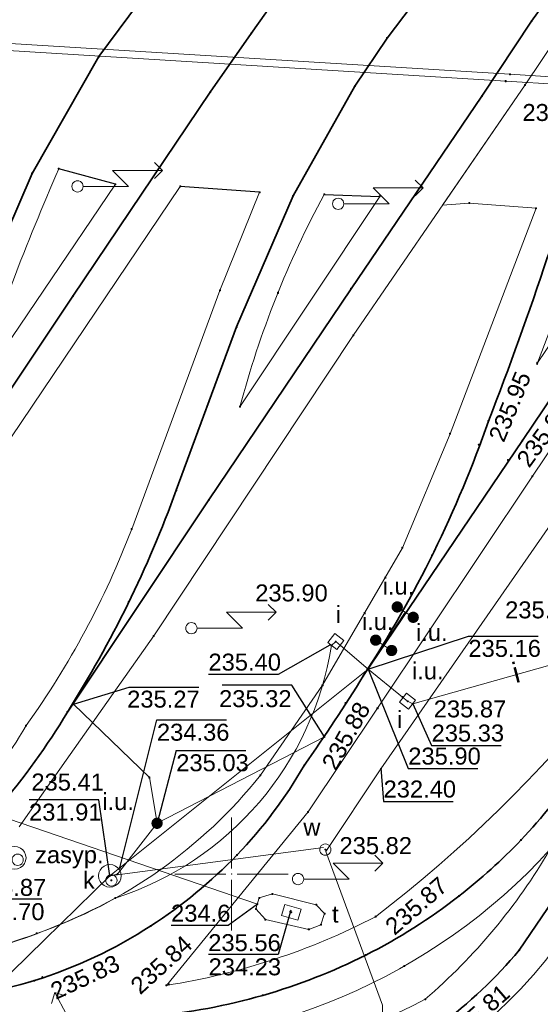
# Model space of a CAD drawing. Header units: metres. Extents: x 6603648 to 6604252, y 5739748 to 5740166.
# Tile 30 of 98: x 6603991 to 6604014, y 5739844 to 5739888. Entities that reach past the tile are written whole.
import ezdxf
from ezdxf.enums import TextEntityAlignment as Align

# ---------------------------------------------------------------- set-up
doc = ezdxf.new("R2010")
doc.units = ezdxf.units.M
doc.header["$PDSIZE"] = 0.75
doc.linetypes.add('ARK_LIN', pattern=[50, 50, 0])
doc.layers.get('0').update_dxf_attribs({"color": 252, "linetype": 'CONTINUOUS'})
for name, color, linetype, lineweight in [('GSLKOU', 252, 'CONTINUOUS', 18), ('GSLKRW', 252, 'CONTINUOUS', 25), ('GSLTTR', 252, 'CONTINUOUS', 35), ('GSPPRB', 252, 'CONTINUOUS', 18), ('GSPWPS', 252, 'CONTINUOUS', 13), ('GSPWPS_O', 252, 'CONTINUOUS', 13), ('GSSINN', 252, 'CONTINUOUS', 18), ('GSSPDR', 252, 'CONTINUOUS', 18), ('GULIPR', 252, 'CONTINUOUS', 18), ('GULIPR_O', 252, 'CONTINUOUS', 18), ('GULKDP', 252, 'CONTINUOUS', 18), ('GULTPR', 252, 'CONTINUOUS', 18), ('GULWOP', 252, 'CONTINUOUS', 18), ('GUPISL', 252, 'CONTINUOUS', 18), ('GUPIWZ', 252, 'CONTINUOUS', 18), ('GUPIWZ_O', 252, 'CONTINUOUS', 18), ('GUPKSD', 252, 'CONTINUOUS', 18), ('GUPKWZ', 252, 'CONTINUOUS', 18), ('GUPKWZ_O', 252, 'CONTINUOUS', 18), ('GUPTWZ', 252, 'CONTINUOUS', 18), ('GUPTWZ_O', 252, 'CONTINUOUS', 18), ('GUPWWZ', 252, 'CONTINUOUS', 18), ('GUPWWZ_O', 252, 'CONTINUOUS', 18), ('GUSIKP', 252, 'CONTINUOUS', 18), ('PKT_ARK', 252, 'ARK_LIN', 18)]:
    doc.layers.add(name, color=color, linetype=linetype, lineweight=lineweight)
for name, color, linetype in [('GUPISH', 252, 'CONTINUOUS'), ('GUPISH_O', 252, 'CONTINUOUS'), ('GUPKSH', 252, 'CONTINUOUS'), ('GUPKSH_O', 252, 'CONTINUOUS'), ('GUPKUI', 252, 'CONTINUOUS'), ('GUPKUI_O', 252, 'CONTINUOUS'), ('GUPTSH', 252, 'CONTINUOUS'), ('GUPTSH_O', 252, 'CONTINUOUS'), ('GUPWSH', 252, 'CONTINUOUS'), ('GUPWSH_O', 252, 'CONTINUOUS')]:
    doc.layers.add(name, color=color, linetype=linetype)
doc.styles.add('Arial', font='arial.ttf')

# ---------------------------------------------------------------- blocks, each defined once
blk = doc.blocks.new('GSPPRB0')
blk.add_lwpolyline([(-0.007955, 0.0225), (0.007955, 0.0225), (0.0225, 0.007955), (0.0225, -0.007955), (0.007955, -0.0225), (-0.007955, -0.0225), (-0.0225, -0.007955), (-0.0225, 0.007955)], close=True)
blk = doc.blocks.new('GUPISL1_5')
for points in [[(3.396745, 1.05234), (3.75, 0.7), (3.396745, 0.34766)], [(0.25, 0), (2.25, 0), (1.55, 0.7), (3.75, 0.7)]]:
    blk.add_lwpolyline(points)
blk.add_lwpolyline([(0.25, 0), (0.241481, -0.064705), (0.216506, -0.125), (0.176777, -0.176777), (0.125, -0.216506), (0.064705, -0.241481), (0, -0.25), (-0.064705, -0.241481), (-0.125, -0.216506), (-0.176777, -0.176777), (-0.216506, -0.125), (-0.241481, -0.064705), (-0.25, 0), (-0.241481, 0.064705), (-0.216506, 0.125), (-0.176777, 0.176777), (-0.125, 0.216506), (-0.064705, 0.241481), (0, 0.25), (0.064705, 0.241481), (0.125, 0.216506), (0.176777, 0.176777), (0.216506, 0.125), (0.241481, 0.064705)], close=True)
blk = doc.blocks.new('GUPKUI1')
blk.add_hatch(color=256).paths.add_polyline_path([(0, 0.25), (-0.064705, 0.241481), (-0.125, 0.216506), (-0.176777, 0.176777), (-0.216506, 0.125), (-0.241481, 0.064705), (-0.25, 0), (-0.241481, -0.064705), (-0.216506, -0.125), (-0.176777, -0.176777), (-0.125, -0.216506), (-0.064705, -0.241481), (0, -0.25), (0.064705, -0.241481), (0.125, -0.216506), (0.176777, -0.176777), (0.216506, -0.125), (0.241481, -0.064705), (0.25, 0), (0.241481, 0.064705), (0.216506, 0.125), (0.176777, 0.176777), (0.125, 0.216506), (0.064705, 0.241481)])
blk = doc.blocks.new('GUPTSH1')
blk.add_hatch(color=256).paths.add_polyline_path([(0, 0.045), (-0.011647, 0.043467), (-0.0225, 0.038971), (-0.03182, 0.03182), (-0.038971, 0.0225), (-0.043467, 0.011647), (-0.045, 0), (-0.043467, -0.011647), (-0.038971, -0.0225), (-0.03182, -0.03182), (-0.0225, -0.038971), (-0.011647, -0.043467), (0, -0.045), (0.011647, -0.043467), (0.0225, -0.038971), (0.03182, -0.03182), (0.038971, -0.0225), (0.043467, -0.011647), (0.045, 0), (0.043467, 0.011647), (0.038971, 0.0225), (0.03182, 0.03182), (0.0225, 0.038971), (0.011647, 0.043467)])
blk = doc.blocks.new('GUPWSH1')
blk.add_hatch(color=256).paths.add_polyline_path([(0, 0.045), (-0.011647, 0.043467), (-0.0225, 0.038971), (-0.03182, 0.03182), (-0.038971, 0.0225), (-0.043467, 0.011647), (-0.045, 0), (-0.043467, -0.011647), (-0.038971, -0.0225), (-0.03182, -0.03182), (-0.0225, -0.038971), (-0.011647, -0.043467), (0, -0.045), (0.011647, -0.043467), (0.0225, -0.038971), (0.03182, -0.03182), (0.038971, -0.0225), (0.043467, -0.011647), (0.045, 0), (0.043467, 0.011647), (0.038971, 0.0225), (0.03182, 0.03182), (0.0225, 0.038971), (0.011647, 0.043467)])
blk = doc.blocks.new('GUPKWZ1_1')
blk.add_lwpolyline([(0.25, 0), (0.241481, -0.064705), (0.216506, -0.125), (0.176777, -0.176777), (0.125, -0.216506), (0.064705, -0.241481), (0, -0.25), (-0.064705, -0.241481), (-0.125, -0.216506), (-0.176777, -0.176777), (-0.216506, -0.125), (-0.241481, -0.064705), (-0.25, 0), (-0.241481, 0.064705), (-0.216506, 0.125), (-0.176777, 0.176777), (-0.125, 0.216506), (-0.064705, 0.241481), (0, 0.25), (0.064705, 0.241481), (0.125, 0.216506), (0.176777, 0.176777), (0.216506, 0.125), (0.241481, 0.064705)], close=True)
blk = doc.blocks.new('GUPKSD1_1')
blk.add_lwpolyline([(0.5, 0), (0.482963, -0.12941), (0.433013, -0.25), (0.353553, -0.353553), (0.25, -0.433013), (0.12941, -0.482963), (0, -0.5), (-0.12941, -0.482963), (-0.25, -0.433013), (-0.353553, -0.353553), (-0.433013, -0.25), (-0.482963, -0.12941), (-0.5, 0), (-0.482963, 0.12941), (-0.433013, 0.25), (-0.353553, 0.353553), (-0.25, 0.433013), (-0.12941, 0.482963), (0, 0.5), (0.12941, 0.482963), (0.25, 0.433013), (0.353553, 0.353553), (0.433013, 0.25), (0.482963, 0.12941)], close=True)
blk = doc.blocks.new('GUPWWZ1_1')
blk.add_lwpolyline([(0.25, 0), (0.241481, -0.064705), (0.216506, -0.125), (0.176777, -0.176777), (0.125, -0.216506), (0.064705, -0.241481), (0, -0.25), (-0.064705, -0.241481), (-0.125, -0.216506), (-0.176777, -0.176777), (-0.216506, -0.125), (-0.241481, -0.064705), (-0.25, 0), (-0.241481, 0.064705), (-0.216506, 0.125), (-0.176777, 0.176777), (-0.125, 0.216506), (-0.064705, 0.241481), (0, 0.25), (0.064705, 0.241481), (0.125, 0.216506), (0.176777, 0.176777), (0.216506, 0.125), (0.241481, 0.064705)], close=True)
blk = doc.blocks.new('GUPTWZ1_3')
blk.add_lwpolyline([(0.375, -0.25), (-0.375, -0.25), (-0.375, 0.25), (0.375, 0.25)], close=True)
blk = doc.blocks.new('GUPIWZ1_2')
blk.add_lwpolyline([(-0.25, 0.25), (-0.25, -0.25), (0.25, -0.25), (0.25, 0.25)], close=True)
blk = doc.blocks.new('GUPKSH1')
blk.add_hatch(color=256).paths.add_polyline_path([(0, 0.045), (-0.011647, 0.043467), (-0.0225, 0.038971), (-0.03182, 0.03182), (-0.038971, 0.0225), (-0.043467, 0.011647), (-0.045, 0), (-0.043467, -0.011647), (-0.038971, -0.0225), (-0.03182, -0.03182), (-0.0225, -0.038971), (-0.011647, -0.043467), (0, -0.045), (0.011647, -0.043467), (0.0225, -0.038971), (0.03182, -0.03182), (0.038971, -0.0225), (0.043467, -0.011647), (0.045, 0), (0.043467, 0.011647), (0.038971, 0.0225), (0.03182, 0.03182), (0.0225, 0.038971), (0.011647, 0.043467)])
blk = doc.blocks.new('GUPISH1')
blk.add_hatch(color=256).paths.add_polyline_path([(0, 0.045), (-0.011647, 0.043467), (-0.0225, 0.038971), (-0.03182, 0.03182), (-0.038971, 0.0225), (-0.043467, 0.011647), (-0.045, 0), (-0.043467, -0.011647), (-0.038971, -0.0225), (-0.03182, -0.03182), (-0.0225, -0.038971), (-0.011647, -0.043467), (0, -0.045), (0.011647, -0.043467), (0.0225, -0.038971), (0.03182, -0.03182), (0.038971, -0.0225), (0.043467, -0.011647), (0.045, 0), (0.043467, 0.011647), (0.038971, 0.0225), (0.03182, 0.03182), (0.0225, 0.038971), (0.011647, 0.043467)])
blk = doc.blocks.new('GSPWPS1')
blk.add_hatch(color=256).paths.add_polyline_path([(0, 0.045), (-0.011647, 0.043467), (-0.0225, 0.038971), (-0.03182, 0.03182), (-0.038971, 0.0225), (-0.043467, 0.011647), (-0.045, 0), (-0.043467, -0.011647), (-0.038971, -0.0225), (-0.03182, -0.03182), (-0.0225, -0.038971), (-0.011647, -0.043467), (0, -0.045), (0.011647, -0.043467), (0.0225, -0.038971), (0.03182, -0.03182), (0.038971, -0.0225), (0.043467, -0.011647), (0.045, 0), (0.043467, 0.011647), (0.038971, 0.0225), (0.03182, 0.03182), (0.0225, 0.038971), (0.011647, 0.043467)])
blk = doc.blocks.new('ASS_SYM', base_point=(826.5, 303.25))
at = {"layer": 'PKT_ARK'}
for p, q in [((826.5, 303.5), (826.5, 305.75)), ((826.25, 303.25), (824, 303.25)), ((826.5, 303), (826.5, 300.75)), ((826.75, 303.25), (829, 303.25))]:
    blk.add_line(p, q, dxfattribs=at)
blk.add_point((826.5, 303.25), dxfattribs=at)
blk.add_point((826.5, 303.25), dxfattribs=at)

msp = doc.modelspace()

# ---------------------------------------------------------------- linework, layer by layer
at = {"layer": 'GSLKOU'}
for points in [[(6604026.963, 5739905.732), (6604012.968, 5739884.877)], [(6604005.379, 5739873.803), (6604012.968, 5739884.877)], [(6603997.735, 5739880.391), (6603980.436, 5739854.739)], [(6603994.872, 5739880.483), (6603988.529, 5739871.114)], [(6604001.241, 5739880.131), (6603999.487, 5739875.795)], [(6604006.546, 5739879.947), (6604000.371, 5739870.652)], [(6603999.487, 5739875.795), (6603995.588, 5739865.245)], [(6603996.563, 5739860.523), (6604005.379, 5739873.803)], [(6603990.611, 5739852.082), (6603996.563, 5739860.523)]]:
    msp.add_lwpolyline(points, dxfattribs=at)
for points in [[(6603992.368, 5739881.173, 0.023306), (6603988.529, 5739871.114)], [(6604004.093, 5739880.038, 0.058562), (6604000.371, 5739870.652)], [(6603995.588, 5739865.245, -0.064034), (6603990.922, 5739856.559)], [(6603990.922, 5739856.559, -0.105244), (6603984.913, 5739849.937)]]:
    msp.add_lwpolyline(points, format="xyb", dxfattribs=at)
at = {"layer": 'GSLKRW'}
for points in [[(6603994.872, 5739880.483), (6603992.368, 5739881.173)], [(6604001.241, 5739880.131), (6603997.735, 5739880.391)], [(6604004.093, 5739880.038), (6604006.546, 5739879.947)]]:
    msp.add_lwpolyline(points, dxfattribs=at)
at = {"layer": 'GSLTTR'}
for points in [[(6603999.06, 5739884.56), (6604000.874, 5739887.149), (6604003.534, 5739890.922), (6604033.772, 5739936.159), (6604072.855, 5739995.164), (6604078.961, 5740004.529), (6604084.388, 5740012.651), (6604090.336, 5740021.395), (6604093.78, 5740026.499), (6604097.532, 5740031.903, -0.032857), (6604100.24, 5740035.912, -0.035525), (6604102.327, 5740038.371, -0.03355), (6604104.563, 5740040.372, -0.042497), (6604107.542, 5740042.337, -0.035941), (6604110.064, 5740043.501, -0.068269), (6604116.367, 5740044.842)], [(6604011.06, 5739884.38), (6604013.255, 5739887.694), (6604015.852, 5739891.294), (6604045.698, 5739935.978), (6604073.098, 5739977.38), (6604090.594, 5740003.492), (6604106.464, 5740027.397), (6604109.13, 5740031.475), (6604110.821, 5740033.956, -0.022319), (6604112.027, 5740035.531, -0.019637), (6604114.092, 5740037.68, -0.034636), (6604116.604, 5740039.893, -0.026272), (6604118.308, 5740041.083, -0.035138), (6604120.959, 5740042.469, -0.094316), (6604127.74, 5740044.087)], [(6603994.14, 5739886.13), (6603997.684, 5739890.914), (6604029.07, 5739938.047), (6604071.587, 5740002.296), (6604075.098, 5740007.755, 0.045916), (6604081.255, 5740022.341), (6604083.158, 5740026.83), (6604086.231, 5740032.934)], [(6604005.45, 5739884.82), (6604006.874, 5739886.945), (6604010.097, 5739891.21), (6604040.301, 5739936.711), (6604072.91, 5739986.043), (6604085.005, 5740003.884, 0.026806), (6604087.03, 5740006.956, 0.019655), (6604088.383, 5740009.511, -0.007442), (6604091.159, 5740017.57, -0.02376), (6604093.63, 5740024.159, -0.031122), (6604097.532, 5740031.903)], [(6603994.14, 5739886.13), (6603991.19, 5739880.96), (6603988.91, 5739875.69), (6603985.96, 5739867.58, -0.048006), (6603981.1, 5739857.81, -0.038227), (6603978.07, 5739853.64, -0.061611), (6603974.59, 5739850.11, -0.066981), (6603969.98, 5739847.37, -0.121189), (6603958.84, 5739845.79)], [(6604005.45, 5739884.82), (6604002.72, 5739879.97), (6604000.22, 5739874.18), (6603997.56, 5739866.96, -0.053407), (6603992.75, 5739857.16, -0.042341), (6603989.7, 5739852.92, -0.059951), (6603986.07, 5739849.33, -0.068805), (6603981.34, 5739846.55, -0.117709), (6603970.44, 5739845.04)], [(6604017.25, 5739884.72), (6604015.44, 5739881), (6604013.95, 5739877.24, -0.013943), (6604011.35, 5739870.02, -0.060873), (6604005.83, 5739858.77, -0.014742), (6604003.21, 5739854.8, -0.060081), (6604000.24, 5739850.84, -0.057587), (6603996.43, 5739847.71, -0.067372), (6603991.29, 5739845.29, -0.092098), (6603981.55, 5739844.35)], [(6603855.71, 5739848.67), (6603871.3, 5739847.64), (6603886.71, 5739846.62), (6603901.65, 5739845.61), (6603916.83, 5739844.59), (6603932.64, 5739843.56), (6603949.41, 5739842.46), (6603964.68, 5739841.49), (6603980.46, 5739840.47), (6603995.3, 5739839.53, 0.063359), (6604000.27, 5739839.65, 0.057188), (6604004.86, 5739840.93, 0.06369), (6604009.2, 5739843.33, 0.060207), (6604012.71, 5739846.64, 0.054855), (6604019.53, 5739859.07), (6604021.12, 5739862.25), (6604022.71, 5739865.36), (6604024.56, 5739868.46), (6604026.04, 5739870.7), (6604028.87, 5739875.69), (6604032.41, 5739880.25)], [(6604024.56, 5739868.46), (6604022.56, 5739865.46), (6604020.61, 5739862.55), (6604018.63, 5739859.58), (6604015.36, 5739854.7, -0.041295), (6604012.79, 5739851.51, -0.036849), (6604010.05, 5739849.03, -0.047939), (6604005.93, 5739846.42, -0.046916), (6604001.38, 5739844.64, -0.096954), (6603991.49, 5739843.78), (6603981.55, 5739844.35), (6603970.44, 5739845.04), (6603958.84, 5739845.79), (6603957.28, 5739845.88), (6603947.48, 5739846.53), (6603946.11, 5739846.62), (6603935.8, 5739847.25)]]:
    msp.add_lwpolyline(points, format="xyb", dxfattribs=at)
for points in [[(6603999.06, 5739884.56), (6603992.99, 5739875.54), (6603987.33, 5739867.09), (6603981.1, 5739857.81)], [(6604011.06, 5739884.38), (6604005.28, 5739875.87), (6603999, 5739866.54), (6603992.75, 5739857.16)], [(6604022.89, 5739884.17), (6604017.96, 5739876.75), (6604012.85, 5739869.16), (6604005.83, 5739858.77)]]:
    msp.add_lwpolyline(points, dxfattribs=at)
at = {"layer": 'GSSINN'}
for points in [[(6604013.458, 5739879.426), (6604010.502, 5739879.656), (6604009.324, 5739879.559), (6604012.968, 5739884.877), (6604026.963, 5739905.732), (6604060.931, 5739956.563), (6604076.704, 5739980.064), (6604093.086, 5740004.597), (6604094.44, 5740006.62), (6604096.686, 5740006.099), (6604100.507, 5740005.126), (6604110.181, 5740002.519), (6604114.523, 5740001.466), (6604114.596, 5740001.317), (6604114.454, 5740000.434), (6604102.959, 5739983.07), (6604073.965, 5739939.56), (6604056.177, 5739912.828), (6604036.828, 5739883.655), (6604036.763, 5739882.923)], [(6604016.033, 5739879.187), (6604013.515, 5739872.595), (6604017.847, 5739879.003)]]:
    msp.add_lwpolyline(points, dxfattribs=at)
for points in [[(6604036.763, 5739882.923), (6604026.271, 5739868.91), (6604023.486, 5739864.663), (6604020.486, 5739859.632), (6604017.284, 5739852.247, -0.334528), (6603995.779, 5739838.273), (6603977.504, 5739839.367), (6603980.86, 5739845.575), (6603982.83, 5739845.595), (6603986.263, 5739845.974, 0.045434), (6603991.396, 5739847.377, 0.140961), (6604001.278, 5739854.366), (6604004.019, 5739858.342), (6604007.547, 5739864.424), (6604009.657, 5739869.457), (6604013.458, 5739879.426)], [(6604020.813, 5739878.743), (6604013.295, 5739867.58), (6604006.449, 5739857.331), (6604003.381, 5739852.748), (6603997.123, 5739845.081, 0.080774), (6604006.364, 5739848.117)], [(6604006.364, 5739848.117, 0.118847), (6604024.234, 5739870.26), (6604027.254, 5739875.271), (6604028.676, 5739878.17)]]:
    msp.add_lwpolyline(points, format="xyb", dxfattribs=at)
msp.add_lwpolyline([(6604008.558, 5739844.47, 0.083252), (6604014.066, 5739851.082, -0.219827), (6603993.834, 5739842.515), (6603991.023, 5739841.058, 0.145999)], format="xyb", close=True, dxfattribs=at)
at = {"layer": 'GSSPDR'}
msp.add_lwpolyline([(6603883.895, 5739893.103), (6603918.188, 5739890.849), (6604012.115, 5739885.04), (6604014.514, 5739884.891), (6604014.561, 5739885.204), (6604012.299, 5739885.344), (6603918.212, 5739891.14), (6603884.06, 5739893.356)], dxfattribs=at)
at = {"layer": 'GULIPR'}
msp.add_lwpolyline([(6603981.915, 5739844.316), (6603982.83, 5739845.595, 0.111357), (6603994.865, 5739848.937, 0.283134), (6604004.413, 5739860.105), (6604004.605, 5739860.274), (6604004.812, 5739860.102), (6604006.035, 5739859.053), (6604007.553, 5739857.825), (6604007.778, 5739857.638), (6604008.008, 5739857.527), (6604016, 5739859.78), (6604016.179, 5739859.956), (6604016.417, 5739859.87), (6604020.869, 5739859.063), (6604021.139, 5739859.005), (6604021.265, 5739859.231), (6604023.379, 5739863.011), (6604027.93, 5739869.504), (6604026.2, 5739870.989)], format="xyb", dxfattribs=at)
at = {"layer": 'GULKDP'}
for points in [[(6604007.674, 5739861.576), (6604006.721, 5739860.109), (6604006.035, 5739859.053), (6603995.067, 5739850.275), (6603994.626, 5739849.922)], [(6604008.027, 5739861.347), (6604007.674, 5739861.576), (6604007.322, 5739861.805)], [(6604007.073, 5739859.88), (6604006.721, 5739860.109), (6604006.369, 5739860.338)], [(6603993.023, 5739857.502), (6603996.369, 5739854.268), (6603996.709, 5739852.244)], [(6604004.104, 5739856.063), (6603996.709, 5739852.244), (6603994.964, 5739849.999), (6603994.626, 5739849.922)], [(6603994.626, 5739849.922), (6604004.061, 5739851.171)], [(6603983.783, 5739839.322), (6603994.626, 5739849.922)]]:
    msp.add_lwpolyline(points, dxfattribs=at)
at = {"layer": 'GULTPR'}
msp.add_lwpolyline([(6603984.42, 5739854.406), (6604001.143, 5739848.675)], dxfattribs=at)
at = {"layer": 'GULWOP'}
msp.add_lwpolyline([(6604045.819, 5739911.121), (6604006.603, 5739854.653), (6604004.166, 5739850.993), (6604006.663, 5739844.202), (6604006.613, 5739840.317)], dxfattribs=at)
at = {"layer": 'GUPISH_O', "flags": 128}
for points in [[(6604004.348, 5739860.117), (6604002.06, 5739858.819), (6603998.98, 5739858.819)], [(6604006.035, 5739859.053), (6604007.808, 5739854.665), (6604010.888, 5739854.665)], [(6604008.009, 5739857.527), (6604008.839, 5739855.686), (6604011.919, 5739855.686)]]:
    msp.add_lwpolyline(points, dxfattribs=at)
at = {"layer": 'GUPKSH_O', "flags": 128}
for points in [[(6604006.035, 5739859.053), (6604010.466, 5739860.521), (6604013.546, 5739860.521)], [(6603993.023, 5739857.502), (6603995.477, 5739858.259), (6603998.557, 5739858.259)], [(6604004.104, 5739856.063), (6604002.659, 5739858.344), (6603999.579, 5739858.344)], [(6603995.067, 5739850.275), (6603996.703, 5739856.817), (6603999.783, 5739856.817)], [(6603997.557, 5739855.466), (6603996.709, 5739852.244)], [(6603997.557, 5739855.466), (6604000.637, 5739855.466)], [(6603994.626, 5739849.922), (6603994.132, 5739853.285), (6603991.052, 5739853.285)], [(6603991.611, 5739848.887), (6603991.611, 5739848.887), (6603988.531, 5739848.887)]]:
    msp.add_lwpolyline(points, dxfattribs=at)
at = {"layer": 'GUPTSH_O', "flags": 128}
for points in [[(6604001.143, 5739848.675), (6603999.847, 5739847.725), (6603997.327, 5739847.725)], [(6604002.623, 5739848.403), (6604002.066, 5739846.449), (6603998.986, 5739846.449)]]:
    msp.add_lwpolyline(points, dxfattribs=at)
at = {"layer": 'GUPWSH_O', "flags": 128}
msp.add_lwpolyline([(6604006.59, 5739854.681), (6604006.716, 5739853.211), (6604009.796, 5739853.211)], dxfattribs=at)
at = {"layer": 'GUSIKP'}
msp.add_lwpolyline([(6604001.227, 5739848.944), (6604001.803, 5739849.126), (6604003.743, 5739848.644), (6604004.111, 5739848.255), (6604003.951, 5739847.758), (6604003.415, 5739847.558), (6604001.499, 5739847.991), (6604001.076, 5739848.461)], close=True, dxfattribs=at)

# ---------------------------------------------------------------- block references
at = {"layer": 'GSPPRB', "rotation": 90}
for p in [(6604013.255, 5739887.694), (6604000.874, 5739887.149), (6604006.874, 5739886.945), (6603994.14, 5739886.13), (6604012.115, 5739885.04), (6604012.299, 5739885.344), (6603999.06, 5739884.56), (6604005.45, 5739884.82), (6604012.968, 5739884.877), (6604011.06, 5739884.38), (6603992.368, 5739881.173), (6603991.19, 5739880.96), (6603994.872, 5739880.483), (6603997.735, 5739880.391), (6604001.241, 5739880.131), (6604002.72, 5739879.97), (6604004.093, 5739880.038), (6604006.546, 5739879.947), (6604010.502, 5739879.656), (6604013.458, 5739879.426), (6604005.28, 5739875.87), (6603992.99, 5739875.54), (6603999.487, 5739875.795), (6604002.05, 5739875.686), (6604000.22, 5739874.18), (6604005.379, 5739873.803), (6604013.515, 5739872.595), (6604000.371, 5739870.652), (6604011.35, 5739870.02), (6604009.657, 5739869.457), (6604012.85, 5739869.16), (6604013.295, 5739867.58), (6603997.56, 5739866.96), (6603999, 5739866.54), (6603995.588, 5739865.245), (6604007.547, 5739864.424), (6604008.86, 5739864.08), (6603995.46, 5739862.02), (6603996.563, 5739860.523), (6604005.83, 5739858.77), (6604004.019, 5739858.342), (6603992.75, 5739857.16), (6604006.449, 5739857.331), (6603990.922, 5739856.559), (6604003.21, 5739854.8), (6603996.369, 5739854.268), (6604001.278, 5739854.366), (6604003.381, 5739852.748), (6604012.79, 5739851.51), (6604000.24, 5739850.84), (6603994.964, 5739849.999), (6603994.865, 5739848.937), (6604001.227, 5739848.944), (6604001.803, 5739849.126), (6604010.05, 5739849.03), (6604001.076, 5739848.461), (6604003.743, 5739848.644), (6604001.499, 5739847.991), (6604004.111, 5739848.255), (6604006.364, 5739848.117), (6603996.43, 5739847.71), (6604003.415, 5739847.558), (6604003.951, 5739847.758), (6603991.396, 5739847.377), (6604005.93, 5739846.42), (6604012.71, 5739846.64), (6604007.638, 5739845.932), (6603991.29, 5739845.29), (6603997.123, 5739845.081), (6604001.38, 5739844.64), (6604008.558, 5739844.47)]:
    msp.add_blockref('GSPPRB0', p, dxfattribs=at)
at = {"layer": 'GSPWPS', "rotation": 90}
for p in [(6604013.502, 5739872.548), (6604010.922, 5739868.975), (6604012.211, 5739868.296), (6604005.032, 5739857.561), (6604006.361, 5739848.126), (6603991.639, 5739845.445), (6603997.226, 5739845.125)]:
    msp.add_blockref('GSPWPS1', p, dxfattribs=at)
at = {"layer": 'GUPISH', "rotation": 90}
for p in [(6604004.605, 5739860.274), (6604004.413, 5739860.105), (6604004.812, 5739860.102), (6604006.035, 5739859.053), (6604004.019, 5739858.342), (6604007.553, 5739857.825), (6604007.778, 5739857.638), (6604008.008, 5739857.527), (6603994.865, 5739848.937)]:
    msp.add_blockref('GUPISH1', p, dxfattribs=at)
at = {"layer": 'GUPISL'}
for p, rotation in [((6603993.194, 5739880.39), 359.9999974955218), ((6604004.712, 5739879.62), 359.9999974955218), ((6603998.227, 5739860.867), 359.9999974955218), ((6604002.94, 5739849.78), 359.9999974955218), ((6603994.58, 5739841.79), 118.24265827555)]:
    msp.add_blockref('GUPISL1_5', p, dxfattribs=dict(at, rotation=rotation))
at = {"layer": 'GUPIWZ'}
for p, rotation in [((6604004.605, 5739860.274), 322.5618386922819), ((6604007.778, 5739857.638), 321.6925195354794)]:
    msp.add_blockref('GUPIWZ1_2', p, dxfattribs=dict(at, rotation=rotation))
at = {"layer": 'GUPKSD', "rotation": 90}
for p in [(6603990.419, 5739850.718), (6603994.626, 5739849.922)]:
    msp.add_blockref('GUPKSD1_1', p, dxfattribs=at)
at = {"layer": 'GUPKSH', "rotation": 90}
for p in [(6604006.035, 5739859.053), (6603993.023, 5739857.502), (6604004.104, 5739856.063), (6603996.709, 5739852.244), (6603995.067, 5739850.275), (6603994.626, 5739849.922), (6603994.69, 5739849.723), (6603994.964, 5739849.999)]:
    msp.add_blockref('GUPKSH1', p, dxfattribs=at)
at = {"layer": 'GUPKUI', "rotation": 90}
for p in [(6604007.322, 5739861.805), (6604008.027, 5739861.347), (6604006.369, 5739860.338), (6604007.073, 5739859.88), (6603996.709, 5739852.244)]:
    msp.add_blockref('GUPKUI1', p, dxfattribs=at)
at = {"layer": 'GUPKWZ', "rotation": 90}
for p in [(6603990.55, 5739850.631), (6603994.69, 5739849.723)]:
    msp.add_blockref('GUPKWZ1_1', p, dxfattribs=at)
at = {"layer": 'GUPTSH', "rotation": 90}
for p in [(6604001.143, 5739848.675), (6604002.594, 5739848.337), (6604002.64, 5739848.311)]:
    msp.add_blockref('GUPTSH1', p, dxfattribs=at)
at = {"layer": 'GUPTWZ', "rotation": 163.6601377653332}
msp.add_blockref('GUPTWZ1_3', (6604002.64, 5739848.311), dxfattribs=at)
at = {"layer": 'GUPWSH', "rotation": 90}
for p in [(6604006.603, 5739854.653), (6604004.144, 5739851.083)]:
    msp.add_blockref('GUPWSH1', p, dxfattribs=at)
at = {"layer": 'GUPWWZ', "rotation": 90}
msp.add_blockref('GUPWWZ1_1', (6604004.144, 5739851.083), dxfattribs=at)
at = {"layer": 'PKT_ARK'}
msp.add_blockref('ASS_SYM', (6604000, 5739850), dxfattribs=at)

# ---------------------------------------------------------------- texts
at = {"layer": 'GSPWPS_O', "style": 'Arial'}
for s, rotation, p in [('235.95', 67.546, (6604012.029, 5739869.039)), ('235.95', 54.0378, (6604013.149, 5739867.914)), ('235.88', 60.9564, (6604004.605, 5739854.526)), ('235.87', 41.0646, (6604007.203, 5739847.263)), ('235.84', 42.3526, (6603995.965, 5739844.64)), ('235.83', 24.9979, (6603992.235, 5739844.436)), ('235.81', 41.0646, (6604009.952, 5739842.523))]:
    msp.add_text(s, height=0.75, rotation=rotation, dxfattribs=at).set_placement(p)
at = {"layer": 'GULIPR_O', "style": 'Arial'}
msp.add_text('i', height=0.9, rotation=14.6002, dxfattribs=at).set_placement((6604012.683, 5739858.469), align=Align.CENTER)
at = {"layer": 'GUPISH_O', "style": 'Arial'}
for s, p in [('235.90', (6604001.047, 5739862.05)), ('235.52', (6604012.089, 5739861.301)), ('235.40', (6603998.98, 5739858.992)), ('235.87', (6604008.935, 5739856.925)), ('235.33', (6604008.839, 5739855.858)), ('235.90', (6604007.808, 5739854.838))]:
    msp.add_text(s, height=0.75, rotation=360, dxfattribs=at).set_placement(p)
at = {"layer": 'GUPIWZ_O', "style": 'Arial'}
for p in [(6604004.83, 5739861.099), (6604007.544, 5739856.46)]:
    msp.add_text('i', height=0.75, rotation=360, dxfattribs=at).set_placement(p, align=Align.RIGHT)
at = {"layer": 'GUPKSH_O', "style": 'Arial'}
for s, p in [('235.92', (6604012.854, 5739883.281)), ('235.16', (6604010.466, 5739859.599)), ('235.27', (6603995.388, 5739857.356)), ('235.32', (6603999.448, 5739857.377)), ('234.36', (6603996.703, 5739855.894)), ('235.03', (6603997.557, 5739854.544)), ('235.41', (6603991.156, 5739853.693)), ('231.91', (6603991.052, 5739852.363)), ('235.87', (6603988.607, 5739849.036)), ('233.70', (6603988.531, 5739847.964))]:
    msp.add_text(s, height=0.75, rotation=360, dxfattribs=at).set_placement(p)
at = {"layer": 'GUPKUI_O', "style": 'Arial'}
for p in [(6604008.075, 5739862.352), (6604007.159, 5739860.786), (6604009.548, 5739860.305), (6604009.371, 5739858.605), (6603995.688, 5739852.831)]:
    msp.add_text('i.u.', height=0.75, rotation=360, dxfattribs=at).set_placement(p, align=Align.RIGHT)
at = {"layer": 'GUPKWZ_O', "style": 'Arial'}
for s, p in [('zasyp.', (6603994.347, 5739850.48)), ('k', (6603993.958, 5739849.354))]:
    msp.add_text(s, height=0.75, rotation=360, dxfattribs=at).set_placement(p, align=Align.RIGHT)
at = {"layer": 'GUPTSH_O', "style": 'Arial'}
for s, p in [('234.6', (6603997.327, 5739847.897)), ('235.56', (6603998.97, 5739846.594)), ('234.23', (6603998.986, 5739845.526))]:
    msp.add_text(s, height=0.75, rotation=360, dxfattribs=at).set_placement(p)
at = {"layer": 'GUPTWZ_O', "style": 'Arial'}
msp.add_text('t', height=0.75, rotation=360, dxfattribs=at).set_placement((6604004.73, 5739847.854), align=Align.RIGHT)
at = {"layer": 'GUPWSH_O', "style": 'Arial'}
for s, p in [('232.40', (6604006.716, 5739853.384)), ('235.82', (6604004.769, 5739850.884))]:
    msp.add_text(s, height=0.75, rotation=360, dxfattribs=at).set_placement(p)
at = {"layer": 'GUPWWZ_O', "style": 'Arial'}
msp.add_text('w', height=0.75, rotation=360, dxfattribs=at).set_placement((6604003.928, 5739851.703), align=Align.RIGHT)

doc.saveas('drawing.dxf')
